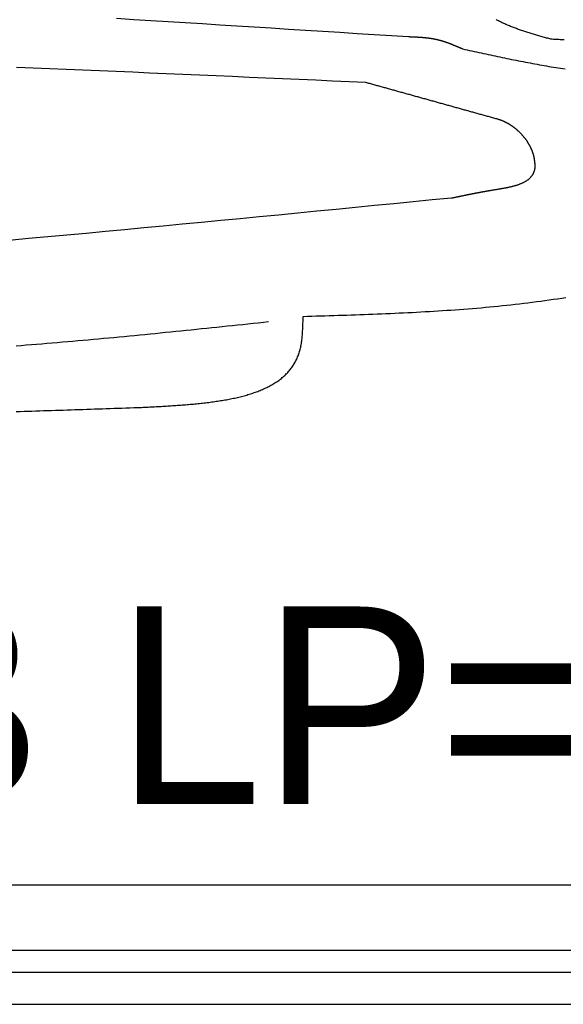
# Model space of a CAD drawing. Extents: x 715 to 7297, y 267 to 5710.
# Tile 54 of 91: x 4913 to 5368, y 337 to 1160. Entities that reach past the tile are written whole.
import ezdxf

# ---------------------------------------------------------------- set-up
doc = ezdxf.new("R2010")
doc.units = 0
doc.layers.get('0').update_dxf_attribs({"linetype": 'CONTINUOUS'})
doc.layers.add('CAR', color=10, linetype='CONTINUOUS')
doc.styles.add('AKTUELL-DIN', font='txt')

# ---------------------------------------------------------------- blocks, each defined once
blk = doc.blocks.new('*U17')
at = {"style": 'AKTUELL-DIN'}
blk.add_text('2072i DB LP=460', height=165, dxfattribs=at).set_placement((4024.43, 504.82))

msp = doc.modelspace()

# ---------------------------------------------------------------- linework, layer by layer
for p, q in [((1171.717, 437.271), (6020.522, 437.271)), ((6015.736, 382.271), (4551.187, 382.271)), ((6251.55, 363.771), (4717.775, 363.771)), ((4772.775, 337.271), (6272.775, 337.271))]:
    msp.add_line(p, q)
at = {"layer": 'CAR'}
for points in [[(5238.7, 1145.93, 0), (5224.34, 1146.84, 0), (5209.97, 1147.75, 0), (5195.61, 1148.65, 0), (5181.24, 1149.56, 0), (5166.88, 1150.47, 0), (5152.51, 1151.38, 0), (5138.15, 1152.28, 0), (5123.79, 1153.19, 0), (5109.42, 1154.09, 0), (5095.06, 1154.99, 0), (5080.69, 1155.89, 0), (5066.33, 1156.79, 0), (5051.96, 1157.68, 0), (5037.6, 1158.57, 0), (5023.23, 1159.46, 0), (5008.87, 1160.35, 0), (4994.5, 1161.23, 0)], [(5357.72, 1143.99, 0), (5356.79, 1144.26, 0), (5355.86, 1144.52, 0), (5354.94, 1144.78, 0), (5354.01, 1145.04, 0), (5353.08, 1145.31, 0), (5352.15, 1145.57, 0), (5351.23, 1145.84, 0), (5350.3, 1146.1, 0), (5349.38, 1146.37, 0), (5348.46, 1146.63, 0), (5347.54, 1146.9, 0), (5346.62, 1147.17, 0), (5345.71, 1147.44, 0), (5344.79, 1147.71, 0), (5343.88, 1147.98, 0), (5342.97, 1148.26, 0), (5342.06, 1148.53, 0), (5341.16, 1148.81, 0), (5340.26, 1149.08, 0), (5339.36, 1149.36, 0), (5338.47, 1149.64, 0), (5337.57, 1149.93, 0), (5336.69, 1150.21, 0), (5335.8, 1150.5, 0), (5334.92, 1150.79, 0), (5334.04, 1151.08, 0), (5333.17, 1151.37, 0), (5332.3, 1151.66, 0), (5331.44, 1151.96, 0), (5330.58, 1152.26, 0), (5329.73, 1152.56, 0), (5328.88, 1152.87, 0), (5328.03, 1153.18, 0), (5327.2, 1153.49, 0), (5326.36, 1153.8, 0), (5325.53, 1154.12, 0), (5324.71, 1154.44, 0), (5323.9, 1154.76, 0), (5323.09, 1155.09, 0), (5322.28, 1155.42, 0), (5321.49, 1155.75, 0), (5320.7, 1156.09, 0), (5319.91, 1156.43, 0), (5319.14, 1156.77, 0), (5318.37, 1157.12, 0), (5317.6, 1157.47, 0), (5316.85, 1157.83, 0), (5316.1, 1158.19, 0), (5315.36, 1158.55, 0), (5314.63, 1158.92, 0), (5313.91, 1159.29, 0), (5313.19, 1159.66, 0), (5312.48, 1160.05, 0), (5311.79, 1160.43, 0)], [(5283.61, 1135.91, 0), (5283.34, 1136.03, 0), (5283.07, 1136.15, 0), (5282.8, 1136.26, 0), (5282.53, 1136.38, 0), (5282.26, 1136.5, 0), (5281.99, 1136.61, 0), (5281.72, 1136.73, 0), (5281.45, 1136.85, 0), (5281.18, 1136.96, 0), (5280.91, 1137.08, 0), (5280.64, 1137.2, 0), (5280.37, 1137.31, 0), (5280.1, 1137.43, 0), (5279.83, 1137.54, 0), (5279.56, 1137.66, 0), (5279.29, 1137.77, 0), (5279.02, 1137.89, 0), (5278.75, 1138, 0), (5278.48, 1138.12, 0), (5278.21, 1138.23, 0), (5277.94, 1138.35, 0), (5277.67, 1138.46, 0), (5277.4, 1138.57, 0), (5277.12, 1138.68, 0), (5276.85, 1138.8, 0), (5276.58, 1138.91, 0), (5276.31, 1139.02, 0), (5276.04, 1139.13, 0), (5275.77, 1139.24, 0), (5275.5, 1139.35, 0), (5275.22, 1139.46, 0), (5274.95, 1139.56, 0), (5274.68, 1139.67, 0), (5274.41, 1139.78, 0), (5274.14, 1139.89, 0), (5273.86, 1139.99, 0), (5273.59, 1140.1, 0), (5273.32, 1140.2, 0), (5273.04, 1140.31, 0), (5272.77, 1140.41, 0), (5272.5, 1140.51, 0), (5272.22, 1140.61, 0), (5271.95, 1140.71, 0), (5271.68, 1140.81, 0), (5271.4, 1140.91, 0), (5271.13, 1141.01, 0), (5270.85, 1141.11, 0), (5270.58, 1141.21, 0), (5270.3, 1141.3, 0), (5270.03, 1141.4, 0), (5269.75, 1141.49, 0), (5269.48, 1141.59, 0), (5269.2, 1141.68, 0), (5268.93, 1141.77, 0), (5268.65, 1141.86, 0), (5268.38, 1141.95, 0), (5268.1, 1142.04, 0), (5267.82, 1142.13, 0), (5267.55, 1142.21, 0), (5267.27, 1142.3, 0), (5266.99, 1142.38, 0), (5266.71, 1142.47, 0), (5266.43, 1142.55, 0), (5266.16, 1142.63, 0), (5265.88, 1142.71, 0), (5265.6, 1142.79, 0), (5265.32, 1142.87, 0), (5265.04, 1142.94, 0), (5264.76, 1143.02, 0), (5264.48, 1143.09, 0), (5264.2, 1143.16, 0), (5263.92, 1143.24, 0), (5263.64, 1143.31, 0), (5263.36, 1143.37, 0), (5263.08, 1143.44, 0), (5262.79, 1143.51, 0), (5262.51, 1143.57, 0), (5262.23, 1143.64, 0), (5261.95, 1143.7, 0), (5261.67, 1143.76, 0), (5261.38, 1143.82, 0), (5261.1, 1143.88, 0), (5260.81, 1143.93, 0), (5260.53, 1143.99, 0), (5260.25, 1144.05, 0), (5259.96, 1144.1, 0), (5259.68, 1144.15, 0), (5259.39, 1144.2, 0), (5259.11, 1144.25, 0), (5258.82, 1144.3, 0), (5258.53, 1144.35, 0), (5258.25, 1144.4, 0), (5257.96, 1144.44, 0), (5257.68, 1144.49, 0), (5257.39, 1144.53, 0), (5257.1, 1144.58, 0), (5256.81, 1144.62, 0), (5256.53, 1144.66, 0), (5256.24, 1144.7, 0), (5255.95, 1144.74, 0), (5255.66, 1144.78, 0), (5255.37, 1144.81, 0), (5255.09, 1144.85, 0), (5254.8, 1144.88, 0), (5254.51, 1144.92, 0), (5254.22, 1144.95, 0), (5253.93, 1144.98, 0), (5253.64, 1145.02, 0), (5253.35, 1145.05, 0), (5253.06, 1145.08, 0), (5252.77, 1145.11, 0), (5252.48, 1145.14, 0), (5252.19, 1145.16, 0), (5251.9, 1145.19, 0), (5251.61, 1145.22, 0), (5251.32, 1145.24, 0), (5251.02, 1145.27, 0), (5250.73, 1145.29, 0), (5250.44, 1145.32, 0), (5250.15, 1145.34, 0), (5249.86, 1145.36, 0), (5249.57, 1145.39, 0), (5249.27, 1145.41, 0), (5248.98, 1145.43, 0), (5248.69, 1145.45, 0), (5248.4, 1145.47, 0), (5248.1, 1145.49, 0), (5247.81, 1145.51, 0), (5247.52, 1145.53, 0), (5247.23, 1145.54, 0), (5246.93, 1145.56, 0), (5246.64, 1145.58, 0), (5246.35, 1145.59, 0), (5246.05, 1145.61, 0), (5245.76, 1145.63, 0), (5245.47, 1145.64, 0), (5245.17, 1145.66, 0), (5244.88, 1145.67, 0), (5244.59, 1145.69, 0), (5244.29, 1145.7, 0), (5244, 1145.71, 0), (5243.7, 1145.73, 0), (5243.41, 1145.74, 0), (5243.12, 1145.75, 0), (5242.82, 1145.77, 0), (5242.53, 1145.78, 0), (5242.23, 1145.79, 0), (5241.94, 1145.8, 0), (5241.65, 1145.81, 0), (5241.35, 1145.83, 0), (5241.06, 1145.84, 0), (5240.76, 1145.85, 0), (5240.47, 1145.86, 0), (5240.17, 1145.87, 0), (5239.88, 1145.88, 0), (5239.58, 1145.89, 0), (5239.29, 1145.91, 0), (5239, 1145.92, 0), (5238.7, 1145.93, 0)], [(5283.61, 1135.91, 0), (5285.56, 1135.49, 0), (5287.52, 1135.06, 0), (5289.47, 1134.64, 0), (5291.42, 1134.22, 0), (5293.37, 1133.79, 0), (5295.32, 1133.37, 0), (5297.27, 1132.95, 0), (5299.23, 1132.53, 0), (5301.18, 1132.11, 0), (5303.13, 1131.69, 0), (5305.08, 1131.28, 0), (5307.04, 1130.86, 0), (5308.99, 1130.45, 0), (5310.94, 1130.04, 0), (5312.89, 1129.63, 0), (5314.85, 1129.22, 0), (5316.8, 1128.81, 0), (5318.75, 1128.41, 0), (5320.71, 1128.01, 0), (5322.66, 1127.61, 0), (5324.62, 1127.21, 0), (5326.57, 1126.82, 0), (5328.53, 1126.43, 0), (5330.48, 1126.04, 0), (5332.44, 1125.66, 0), (5334.4, 1125.28, 0), (5336.35, 1124.9, 0), (5338.31, 1124.53, 0), (5340.27, 1124.16, 0), (5342.22, 1123.79, 0), (5344.18, 1123.43, 0), (5346.14, 1123.07, 0), (5348.1, 1122.72, 0), (5350.06, 1122.37, 0), (5352.02, 1122.02, 0), (5353.98, 1121.68, 0), (5355.94, 1121.35, 0), (5357.9, 1121.02, 0), (5359.86, 1120.69, 0), (5361.83, 1120.37, 0), (5363.79, 1120.06, 0), (5365.75, 1119.75, 0), (5367.72, 1119.44, 0), (5369.68, 1119.14, 0)], [(5368.68, 1143.49, 0), (5367.58, 1143.54, 0), (5366.49, 1143.59, 0), (5365.39, 1143.64, 0), (5364.29, 1143.69, 0), (5363.2, 1143.74, 0), (5362.1, 1143.79, 0), (5361.01, 1143.84, 0), (5359.91, 1143.89, 0), (5358.82, 1143.94, 0), (5357.72, 1143.99, 0)], [(5202.79, 1107.86, 0), (5188.88, 1108.48, 0), (5174.97, 1109.09, 0), (5161.07, 1109.7, 0), (5147.16, 1110.32, 0), (5133.25, 1110.93, 0), (5119.35, 1111.54, 0), (5105.44, 1112.15, 0), (5091.53, 1112.76, 0), (5077.63, 1113.37, 0), (5063.72, 1113.98, 0), (5049.81, 1114.59, 0), (5035.91, 1115.19, 0), (5022, 1115.79, 0), (5008.09, 1116.39, 0), (4994.19, 1116.99, 0), (4980.28, 1117.59, 0), (4966.37, 1118.18, 0), (4952.47, 1118.77, 0), (4938.56, 1119.36, 0), (4924.65, 1119.94, 0), (4910.75, 1120.52, 0)], [(5313.28, 1077.12, 0), (5312.41, 1077.36, 0), (5311.54, 1077.6, 0), (5310.67, 1077.84, 0), (5309.8, 1078.08, 0), (5308.93, 1078.33, 0), (5308.06, 1078.57, 0), (5307.19, 1078.81, 0), (5306.32, 1079.05, 0), (5305.45, 1079.29, 0), (5304.58, 1079.54, 0), (5303.71, 1079.78, 0), (5302.84, 1080.02, 0), (5301.97, 1080.26, 0), (5301.1, 1080.5, 0), (5300.23, 1080.75, 0), (5299.36, 1080.99, 0), (5298.49, 1081.23, 0), (5297.62, 1081.47, 0), (5296.75, 1081.71, 0), (5295.88, 1081.96, 0), (5295.01, 1082.2, 0), (5294.14, 1082.44, 0), (5293.27, 1082.68, 0), (5292.4, 1082.93, 0), (5291.53, 1083.17, 0), (5290.66, 1083.41, 0), (5289.79, 1083.65, 0), (5288.92, 1083.89, 0), (5288.05, 1084.14, 0), (5287.18, 1084.38, 0), (5286.31, 1084.62, 0), (5285.44, 1084.86, 0), (5284.57, 1085.1, 0), (5283.7, 1085.35, 0), (5282.83, 1085.59, 0), (5281.96, 1085.83, 0), (5281.09, 1086.07, 0), (5280.22, 1086.31, 0), (5279.35, 1086.56, 0), (5278.48, 1086.8, 0), (5277.61, 1087.04, 0), (5276.74, 1087.28, 0), (5275.87, 1087.52, 0), (5275, 1087.77, 0), (5274.13, 1088.01, 0), (5273.26, 1088.25, 0), (5272.39, 1088.49, 0), (5271.52, 1088.74, 0), (5270.65, 1088.98, 0), (5269.78, 1089.22, 0), (5268.91, 1089.46, 0), (5268.04, 1089.7, 0), (5267.17, 1089.95, 0), (5266.3, 1090.19, 0), (5265.43, 1090.43, 0), (5264.56, 1090.67, 0), (5263.69, 1090.91, 0), (5262.82, 1091.16, 0), (5261.95, 1091.4, 0), (5261.08, 1091.64, 0), (5260.21, 1091.88, 0), (5259.34, 1092.12, 0), (5258.47, 1092.37, 0), (5257.6, 1092.61, 0), (5256.73, 1092.85, 0), (5255.86, 1093.09, 0), (5254.99, 1093.34, 0), (5254.12, 1093.58, 0), (5253.25, 1093.82, 0), (5252.38, 1094.06, 0), (5251.51, 1094.3, 0), (5250.64, 1094.55, 0), (5249.77, 1094.79, 0), (5248.9, 1095.03, 0), (5248.03, 1095.27, 0), (5247.16, 1095.51, 0), (5246.29, 1095.76, 0), (5245.42, 1096, 0), (5244.55, 1096.24, 0), (5243.68, 1096.48, 0), (5242.81, 1096.72, 0), (5241.94, 1096.97, 0), (5241.07, 1097.21, 0), (5240.2, 1097.45, 0), (5239.33, 1097.69, 0), (5238.46, 1097.93, 0), (5237.59, 1098.18, 0), (5236.72, 1098.42, 0), (5235.85, 1098.66, 0), (5234.98, 1098.9, 0), (5234.11, 1099.15, 0), (5233.24, 1099.39, 0), (5232.37, 1099.63, 0), (5231.5, 1099.87, 0), (5230.63, 1100.11, 0), (5229.76, 1100.36, 0), (5228.89, 1100.6, 0), (5228.02, 1100.84, 0), (5227.15, 1101.08, 0), (5226.28, 1101.32, 0), (5225.41, 1101.57, 0), (5224.54, 1101.81, 0), (5223.67, 1102.05, 0), (5222.8, 1102.29, 0), (5221.93, 1102.53, 0), (5221.06, 1102.78, 0), (5220.19, 1103.02, 0), (5219.32, 1103.26, 0), (5218.45, 1103.5, 0), (5217.58, 1103.74, 0), (5216.71, 1103.99, 0), (5215.84, 1104.23, 0), (5214.97, 1104.47, 0), (5214.1, 1104.71, 0), (5213.23, 1104.96, 0), (5212.36, 1105.2, 0), (5211.49, 1105.44, 0), (5210.62, 1105.68, 0), (5209.75, 1105.92, 0), (5208.88, 1106.17, 0), (5208.01, 1106.41, 0), (5207.14, 1106.65, 0), (5206.27, 1106.89, 0), (5205.4, 1107.13, 0), (5204.53, 1107.38, 0), (5203.66, 1107.62, 0), (5202.79, 1107.86, 0)], [(5344.59, 1037.93, 0), (5344.56, 1038.25, 0), (5344.53, 1038.58, 0), (5344.5, 1038.9, 0), (5344.46, 1039.22, 0), (5344.43, 1039.54, 0), (5344.4, 1039.86, 0), (5344.37, 1040.18, 0), (5344.33, 1040.5, 0), (5344.3, 1040.82, 0), (5344.26, 1041.15, 0), (5344.23, 1041.47, 0), (5344.19, 1041.79, 0), (5344.14, 1042.11, 0), (5344.1, 1042.43, 0), (5344.06, 1042.75, 0), (5344.01, 1043.07, 0), (5343.96, 1043.39, 0), (5343.91, 1043.71, 0), (5343.85, 1044.03, 0), (5343.8, 1044.35, 0), (5343.74, 1044.66, 0), (5343.67, 1044.98, 0), (5343.61, 1045.3, 0), (5343.54, 1045.62, 0), (5343.47, 1045.94, 0), (5343.39, 1046.25, 0), (5343.31, 1046.57, 0), (5343.23, 1046.89, 0), (5343.14, 1047.2, 0), (5343.05, 1047.52, 0), (5342.96, 1047.83, 0), (5342.87, 1048.15, 0), (5342.77, 1048.46, 0), (5342.67, 1048.77, 0), (5342.56, 1049.09, 0), (5342.46, 1049.4, 0), (5342.35, 1049.71, 0), (5342.23, 1050.02, 0), (5342.12, 1050.33, 0), (5342, 1050.64, 0), (5341.88, 1050.95, 0), (5341.75, 1051.26, 0), (5341.63, 1051.57, 0), (5341.5, 1051.87, 0), (5341.36, 1052.18, 0), (5341.23, 1052.48, 0), (5341.09, 1052.79, 0), (5340.95, 1053.09, 0), (5340.8, 1053.4, 0), (5340.66, 1053.7, 0), (5340.51, 1054, 0), (5340.35, 1054.3, 0), (5340.2, 1054.6, 0), (5340.04, 1054.9, 0), (5339.88, 1055.19, 0), (5339.72, 1055.49, 0), (5339.55, 1055.79, 0), (5339.39, 1056.08, 0), (5339.22, 1056.38, 0), (5339.04, 1056.67, 0), (5338.87, 1056.96, 0), (5338.69, 1057.25, 0), (5338.51, 1057.54, 0), (5338.33, 1057.83, 0), (5338.14, 1058.11, 0), (5337.96, 1058.4, 0), (5337.77, 1058.69, 0), (5337.57, 1058.97, 0), (5337.38, 1059.25, 0), (5337.18, 1059.53, 0), (5336.98, 1059.81, 0), (5336.78, 1060.09, 0), (5336.58, 1060.37, 0), (5336.38, 1060.64, 0), (5336.17, 1060.92, 0), (5335.96, 1061.19, 0), (5335.75, 1061.46, 0), (5335.53, 1061.73, 0), (5335.32, 1062, 0), (5335.1, 1062.27, 0), (5334.88, 1062.53, 0), (5334.66, 1062.8, 0), (5334.43, 1063.06, 0), (5334.21, 1063.32, 0), (5333.98, 1063.58, 0), (5333.75, 1063.84, 0), (5333.52, 1064.1, 0), (5333.29, 1064.35, 0), (5333.05, 1064.61, 0), (5332.81, 1064.86, 0), (5332.57, 1065.11, 0), (5332.33, 1065.36, 0), (5332.09, 1065.6, 0), (5331.85, 1065.85, 0), (5331.6, 1066.09, 0), (5331.35, 1066.33, 0), (5331.1, 1066.57, 0), (5330.85, 1066.81, 0), (5330.6, 1067.05, 0), (5330.35, 1067.28, 0), (5330.09, 1067.51, 0), (5329.83, 1067.75, 0), (5329.57, 1067.97, 0), (5329.31, 1068.2, 0), (5329.05, 1068.43, 0), (5328.79, 1068.65, 0), (5328.52, 1068.87, 0), (5328.26, 1069.09, 0), (5327.99, 1069.3, 0), (5327.72, 1069.52, 0), (5327.45, 1069.73, 0), (5327.18, 1069.94, 0), (5326.9, 1070.15, 0), (5326.63, 1070.36, 0), (5326.35, 1070.56, 0), (5326.08, 1070.76, 0), (5325.8, 1070.96, 0), (5325.52, 1071.16, 0), (5325.24, 1071.36, 0), (5324.95, 1071.55, 0), (5324.67, 1071.74, 0), (5324.39, 1071.93, 0), (5324.1, 1072.11, 0), (5323.82, 1072.3, 0), (5323.53, 1072.48, 0), (5323.24, 1072.66, 0), (5322.95, 1072.84, 0), (5322.66, 1073.01, 0), (5322.37, 1073.18, 0), (5322.08, 1073.35, 0), (5321.78, 1073.52, 0), (5321.49, 1073.68, 0), (5321.19, 1073.85, 0), (5320.9, 1074.01, 0), (5320.6, 1074.16, 0), (5320.3, 1074.32, 0), (5320, 1074.47, 0), (5319.7, 1074.62, 0), (5319.4, 1074.77, 0), (5319.1, 1074.91, 0), (5318.8, 1075.05, 0), (5318.5, 1075.19, 0), (5318.2, 1075.32, 0), (5317.89, 1075.46, 0), (5317.59, 1075.59, 0), (5317.28, 1075.72, 0), (5316.98, 1075.84, 0), (5316.67, 1075.96, 0), (5316.37, 1076.08, 0), (5316.06, 1076.2, 0), (5315.75, 1076.31, 0), (5315.44, 1076.42, 0), (5315.13, 1076.53, 0), (5314.83, 1076.64, 0), (5314.52, 1076.74, 0), (5314.21, 1076.84, 0), (5313.9, 1076.93, 0), (5313.59, 1077.03, 0), (5313.28, 1077.12, 0)], [(5274.55, 1011.28, 0), (5274.92, 1011.36, 0), (5275.28, 1011.44, 0), (5275.65, 1011.52, 0), (5276.02, 1011.59, 0), (5276.39, 1011.67, 0), (5276.76, 1011.75, 0), (5277.12, 1011.83, 0), (5277.49, 1011.91, 0), (5277.86, 1011.98, 0), (5278.23, 1012.06, 0), (5278.6, 1012.14, 0), (5278.97, 1012.22, 0), (5279.34, 1012.3, 0), (5279.71, 1012.37, 0), (5280.08, 1012.45, 0), (5280.45, 1012.53, 0), (5280.82, 1012.61, 0), (5281.19, 1012.69, 0), (5281.56, 1012.76, 0), (5281.93, 1012.84, 0), (5282.31, 1012.92, 0), (5282.68, 1013, 0), (5283.05, 1013.08, 0), (5283.43, 1013.15, 0), (5283.8, 1013.23, 0), (5284.18, 1013.31, 0), (5284.55, 1013.39, 0), (5284.93, 1013.46, 0), (5285.3, 1013.54, 0), (5285.68, 1013.62, 0), (5286.06, 1013.7, 0), (5286.44, 1013.78, 0), (5286.82, 1013.85, 0), (5287.2, 1013.93, 0), (5287.58, 1014.01, 0), (5287.96, 1014.09, 0), (5288.34, 1014.16, 0), (5288.73, 1014.24, 0), (5289.11, 1014.32, 0), (5289.5, 1014.4, 0), (5289.88, 1014.47, 0), (5290.27, 1014.55, 0), (5290.66, 1014.63, 0), (5291.04, 1014.71, 0), (5291.43, 1014.78, 0), (5291.83, 1014.86, 0), (5292.22, 1014.94, 0), (5292.61, 1015.02, 0), (5293, 1015.09, 0), (5293.4, 1015.17, 0), (5293.79, 1015.25, 0), (5294.19, 1015.32, 0), (5294.59, 1015.4, 0), (5294.99, 1015.48, 0), (5295.39, 1015.56, 0), (5295.79, 1015.63, 0), (5296.19, 1015.71, 0), (5296.6, 1015.79, 0), (5297, 1015.86, 0), (5297.41, 1015.94, 0), (5297.82, 1016.02, 0), (5298.23, 1016.09, 0), (5298.64, 1016.17, 0), (5299.05, 1016.25, 0), (5299.46, 1016.32, 0), (5299.88, 1016.4, 0), (5300.3, 1016.48, 0), (5300.71, 1016.55, 0), (5301.13, 1016.63, 0), (5301.55, 1016.71, 0), (5301.98, 1016.78, 0), (5302.4, 1016.86, 0), (5302.83, 1016.94, 0), (5303.25, 1017.01, 0), (5303.68, 1017.09, 0), (5304.11, 1017.17, 0), (5304.54, 1017.24, 0), (5304.98, 1017.32, 0), (5305.41, 1017.39, 0), (5305.85, 1017.47, 0), (5306.29, 1017.55, 0), (5306.73, 1017.62, 0), (5307.17, 1017.7, 0), (5307.62, 1017.77, 0), (5308.06, 1017.85, 0), (5308.51, 1017.92, 0), (5308.96, 1018, 0), (5309.41, 1018.08, 0), (5309.87, 1018.15, 0), (5310.32, 1018.23, 0), (5310.78, 1018.3, 0), (5311.24, 1018.38, 0), (5311.7, 1018.45, 0), (5312.17, 1018.53, 0), (5312.63, 1018.6, 0), (5313.09, 1018.68, 0), (5313.56, 1018.76, 0), (5314.03, 1018.84, 0), (5314.49, 1018.91, 0), (5314.96, 1018.99, 0), (5315.43, 1019.07, 0), (5315.9, 1019.15, 0), (5316.37, 1019.23, 0), (5316.84, 1019.32, 0), (5317.31, 1019.4, 0), (5317.78, 1019.48, 0), (5318.25, 1019.57, 0), (5318.72, 1019.66, 0), (5319.19, 1019.74, 0), (5319.66, 1019.83, 0), (5320.13, 1019.92, 0), (5320.59, 1020.01, 0), (5321.06, 1020.11, 0), (5321.53, 1020.2, 0), (5321.99, 1020.3, 0), (5322.45, 1020.4, 0), (5322.91, 1020.5, 0), (5323.37, 1020.6, 0), (5323.83, 1020.71, 0), (5324.29, 1020.81, 0), (5324.74, 1020.92, 0), (5325.2, 1021.03, 0), (5325.65, 1021.15, 0), (5326.09, 1021.26, 0), (5326.54, 1021.38, 0), (5326.98, 1021.5, 0), (5327.42, 1021.62, 0), (5327.86, 1021.75, 0), (5328.3, 1021.88, 0), (5328.73, 1022.01, 0), (5329.16, 1022.14, 0), (5329.58, 1022.28, 0), (5330.01, 1022.42, 0), (5330.42, 1022.56, 0), (5330.84, 1022.71, 0), (5331.25, 1022.86, 0), (5331.66, 1023.01, 0), (5332.06, 1023.16, 0), (5332.46, 1023.32, 0), (5332.86, 1023.49, 0), (5333.25, 1023.65, 0), (5333.63, 1023.82, 0), (5334.01, 1023.99, 0), (5334.39, 1024.17, 0), (5334.76, 1024.35, 0), (5335.13, 1024.54, 0), (5335.49, 1024.73, 0), (5335.85, 1024.92, 0), (5336.2, 1025.11, 0), (5336.55, 1025.32, 0), (5336.89, 1025.52, 0), (5337.22, 1025.73, 0), (5337.55, 1025.94, 0), (5337.87, 1026.16, 0), (5338.19, 1026.38, 0), (5338.5, 1026.61, 0), (5338.8, 1026.84, 0), (5339.1, 1027.08, 0), (5339.39, 1027.32, 0), (5339.67, 1027.57, 0), (5339.95, 1027.82, 0), (5340.22, 1028.08, 0), (5340.49, 1028.34, 0), (5340.74, 1028.6, 0), (5340.99, 1028.88, 0), (5341.23, 1029.15, 0), (5341.47, 1029.44, 0), (5341.69, 1029.72, 0), (5341.91, 1030.02, 0), (5342.12, 1030.32, 0), (5342.32, 1030.62, 0), (5342.52, 1030.93, 0), (5342.7, 1031.25, 0), (5342.88, 1031.57, 0), (5343.05, 1031.9, 0), (5343.21, 1032.23, 0), (5343.36, 1032.57, 0), (5343.5, 1032.92, 0), (5343.63, 1033.27, 0), (5343.76, 1033.63, 0), (5343.87, 1033.99, 0), (5343.98, 1034.36, 0), (5344.07, 1034.74, 0), (5344.16, 1035.13, 0), (5344.23, 1035.52, 0), (5344.3, 1035.91, 0), (5344.37, 1036.31, 0), (5344.43, 1036.71, 0), (5344.48, 1037.12, 0), (5344.53, 1037.52, 0), (5344.59, 1037.93, 0)], [(5274.55, 1011.28, 0), (5258.47, 1009.7, 0), (5242.39, 1008.11, 0), (5226.32, 1006.53, 0), (5210.24, 1004.95, 0), (5194.16, 1003.37, 0), (5178.08, 1001.79, 0), (5162, 1000.22, 0), (5145.93, 998.646, 0), (5129.85, 997.08, 0), (5113.77, 995.518, 0), (5097.69, 993.962, 0), (5081.61, 992.411, 0), (5065.53, 990.866, 0), (5049.45, 989.327, 0), (5033.37, 987.796, 0), (5017.29, 986.272, 0), (5001.21, 984.757, 0), (4985.13, 983.25, 0), (4969.04, 981.752, 0), (4952.96, 980.264, 0), (4936.88, 978.786, 0), (4920.79, 977.319, 0), (4904.71, 975.863, 0)], [(5150.47, 912.372, 0), (5154.12, 912.48, 0), (5157.77, 912.588, 0), (5161.42, 912.697, 0), (5165.07, 912.806, 0), (5168.72, 912.916, 0), (5172.37, 913.028, 0), (5176.02, 913.141, 0), (5179.67, 913.255, 0), (5183.32, 913.372, 0), (5186.97, 913.491, 0), (5190.61, 913.612, 0), (5194.26, 913.736, 0), (5197.91, 913.863, 0), (5201.55, 913.993, 0), (5205.19, 914.127, 0), (5208.83, 914.264, 0), (5212.47, 914.406, 0), (5216.11, 914.551, 0), (5219.75, 914.701, 0), (5223.39, 914.855, 0), (5227.02, 915.015, 0), (5230.66, 915.179, 0), (5234.29, 915.349, 0), (5237.92, 915.525, 0), (5241.54, 915.707, 0), (5245.17, 915.894, 0), (5248.79, 916.088, 0), (5252.41, 916.289, 0), (5256.03, 916.497, 0), (5259.65, 916.711, 0), (5263.26, 916.934, 0), (5266.88, 917.163, 0), (5270.49, 917.401, 0), (5274.09, 917.647, 0), (5277.7, 917.901, 0), (5281.3, 918.163, 0), (5284.9, 918.435, 0), (5288.49, 918.716, 0), (5292.08, 919.006, 0), (5295.67, 919.305, 0), (5299.26, 919.615, 0), (5302.84, 919.934, 0), (5306.42, 920.264, 0), (5310, 920.604, 0), (5313.57, 920.955, 0), (5317.14, 921.318, 0), (5320.7, 921.691, 0), (5324.27, 922.076, 0), (5327.82, 922.473, 0), (5331.38, 922.882, 0), (5334.93, 923.304, 0), (5338.47, 923.737, 0), (5342.01, 924.184, 0), (5345.55, 924.644, 0), (5349.09, 925.117, 0), (5352.61, 925.603, 0), (5356.14, 926.103, 0), (5359.66, 926.617, 0), (5363.17, 927.146, 0), (5366.68, 927.689, 0), (5370.19, 928.247, 0)], [(5121.51, 907.655, 0), (5117.2, 907.202, 0), (5112.9, 906.749, 0), (5108.59, 906.296, 0), (5104.28, 905.844, 0), (5099.97, 905.392, 0), (5095.67, 904.941, 0), (5091.36, 904.49, 0), (5087.05, 904.04, 0), (5082.75, 903.591, 0), (5078.44, 903.143, 0), (5074.13, 902.695, 0), (5069.83, 902.249, 0), (5065.52, 901.805, 0), (5061.21, 901.361, 0), (5056.91, 900.919, 0), (5052.6, 900.479, 0), (5048.29, 900.041, 0), (5043.98, 899.604, 0), (5039.68, 899.169, 0), (5035.37, 898.736, 0), (5031.06, 898.305, 0), (5026.75, 897.876, 0), (5022.45, 897.45, 0), (5018.14, 897.026, 0), (5013.83, 896.605, 0), (5009.52, 896.186, 0), (5005.21, 895.77, 0), (5000.91, 895.357, 0), (4996.6, 894.946, 0), (4992.29, 894.539, 0), (4987.98, 894.135, 0), (4983.67, 893.734, 0), (4979.36, 893.337, 0), (4975.06, 892.943, 0), (4970.75, 892.552, 0), (4966.44, 892.166, 0), (4962.13, 891.783, 0), (4957.82, 891.404, 0), (4953.51, 891.029, 0), (4949.2, 890.658, 0), (4944.89, 890.291, 0), (4940.58, 889.928, 0), (4936.27, 889.57, 0), (4931.96, 889.217, 0), (4927.65, 888.868, 0), (4923.34, 888.524, 0), (4919.03, 888.184, 0), (4914.72, 887.85, 0), (4910.41, 887.521, 0)], [(5015.35, 836.263, 0), (5016.72, 836.334, 0), (5018.1, 836.405, 0), (5019.47, 836.477, 0), (5020.85, 836.548, 0), (5022.22, 836.62, 0), (5023.6, 836.693, 0), (5024.97, 836.766, 0), (5026.34, 836.84, 0), (5027.72, 836.915, 0), (5029.09, 836.99, 0), (5030.46, 837.067, 0), (5031.82, 837.144, 0), (5033.19, 837.223, 0), (5034.56, 837.303, 0), (5035.92, 837.385, 0), (5037.28, 837.468, 0), (5038.64, 837.552, 0), (5039.99, 837.639, 0), (5041.35, 837.727, 0), (5042.7, 837.817, 0), (5044.05, 837.909, 0), (5045.4, 838.003, 0), (5046.74, 838.099, 0), (5048.08, 838.198, 0), (5049.42, 838.298, 0), (5050.75, 838.402, 0), (5052.08, 838.508, 0), (5053.41, 838.617, 0), (5054.74, 838.728, 0), (5056.06, 838.842, 0), (5057.37, 838.96, 0), (5058.69, 839.08, 0), (5059.99, 839.204, 0), (5061.3, 839.331, 0), (5062.6, 839.461, 0), (5063.89, 839.595, 0), (5065.18, 839.732, 0), (5066.47, 839.873, 0), (5067.75, 840.018, 0), (5069.03, 840.167, 0), (5070.3, 840.319, 0), (5071.56, 840.476, 0), (5072.82, 840.637, 0), (5074.08, 840.802, 0), (5075.33, 840.972, 0), (5076.57, 841.146, 0), (5077.81, 841.325, 0), (5079.04, 841.508, 0), (5080.26, 841.696, 0), (5081.48, 841.889, 0), (5082.7, 842.087, 0), (5083.9, 842.29, 0), (5085.1, 842.498, 0), (5086.29, 842.712, 0), (5087.48, 842.931, 0), (5088.66, 843.155, 0), (5089.83, 843.385, 0), (5090.99, 843.621, 0), (5092.15, 843.862, 0), (5093.3, 844.109, 0), (5094.44, 844.363, 0), (5095.57, 844.622, 0), (5096.7, 844.887, 0), (5097.81, 845.159, 0), (5098.92, 845.437, 0), (5100.02, 845.722, 0), (5101.12, 846.013, 0), (5102.2, 846.311, 0), (5103.27, 846.615, 0), (5104.34, 846.927, 0), (5105.4, 847.245, 0), (5106.44, 847.571, 0), (5107.48, 847.903, 0), (5108.51, 848.243, 0), (5109.53, 848.591, 0), (5110.54, 848.945, 0), (5111.54, 849.308, 0), (5112.53, 849.678, 0), (5113.51, 850.055, 0), (5114.48, 850.441, 0), (5115.44, 850.835, 0), (5116.39, 851.236, 0), (5117.33, 851.646, 0), (5118.26, 852.064, 0), (5119.17, 852.491, 0), (5120.08, 852.926, 0), (5120.98, 853.369, 0), (5121.86, 853.821, 0), (5122.73, 854.282, 0), (5123.59, 854.752, 0), (5124.44, 855.23, 0), (5125.28, 855.718, 0), (5126.11, 856.215, 0), (5126.92, 856.721, 0), (5127.72, 857.237, 0), (5128.51, 857.762, 0), (5129.29, 858.296, 0), (5130.06, 858.84, 0), (5130.81, 859.394, 0), (5131.55, 859.958, 0), (5132.28, 860.532, 0), (5132.99, 861.116, 0), (5133.69, 861.71, 0), (5134.38, 862.314, 0), (5135.05, 862.929, 0), (5135.71, 863.554, 0), (5136.36, 864.189, 0), (5137, 864.835, 0), (5137.61, 865.492, 0), (5138.22, 866.16, 0), (5138.81, 866.839, 0), (5139.39, 867.529, 0), (5139.95, 868.23, 0), (5140.5, 868.942, 0), (5141.03, 869.666, 0), (5141.55, 870.401, 0), (5142.06, 871.147, 0), (5142.54, 871.905, 0), (5143.02, 872.675, 0), (5143.48, 873.457, 0), (5143.92, 874.251, 0), (5144.35, 875.057, 0), (5144.76, 875.875, 0), (5145.15, 876.705, 0), (5145.53, 877.547, 0), (5145.9, 878.402, 0), (5146.24, 879.27, 0), (5146.58, 880.15, 0), (5146.89, 881.043, 0), (5147.19, 881.949, 0), (5147.47, 882.867, 0), (5147.74, 883.799, 0), (5147.98, 884.744, 0), (5148.21, 885.702, 0), (5148.43, 886.672, 0), (5148.63, 887.653, 0), (5148.81, 888.647, 0), (5148.99, 889.651, 0), (5149.14, 890.665, 0), (5149.29, 891.69, 0), (5149.42, 892.723, 0), (5149.54, 893.766, 0), (5149.65, 894.817, 0), (5149.75, 895.876, 0), (5149.84, 896.942, 0), (5149.93, 898.016, 0), (5150, 899.095, 0), (5150.07, 900.181, 0), (5150.12, 901.272, 0), (5150.18, 902.368, 0), (5150.22, 903.468, 0), (5150.26, 904.573, 0), (5150.3, 905.68, 0), (5150.34, 906.791, 0), (5150.37, 907.905, 0), (5150.39, 909.02, 0), (5150.42, 910.137, 0), (5150.44, 911.254, 0), (5150.47, 912.372, 0)], [(4910.62, 832.815, 0), (4913.89, 832.915, 0), (4917.17, 833.016, 0), (4920.44, 833.117, 0), (4923.71, 833.219, 0), (4926.98, 833.322, 0), (4930.26, 833.426, 0), (4933.53, 833.53, 0), (4936.8, 833.634, 0), (4940.07, 833.74, 0), (4943.35, 833.845, 0), (4946.62, 833.952, 0), (4949.89, 834.059, 0), (4953.16, 834.166, 0), (4956.44, 834.274, 0), (4959.71, 834.382, 0), (4962.98, 834.49, 0), (4966.26, 834.599, 0), (4969.53, 834.709, 0), (4972.8, 834.818, 0), (4976.07, 834.928, 0), (4979.35, 835.039, 0), (4982.62, 835.149, 0), (4985.89, 835.26, 0), (4989.16, 835.371, 0), (4992.44, 835.482, 0), (4995.71, 835.593, 0), (4998.98, 835.705, 0), (5002.25, 835.816, 0), (5005.53, 835.928, 0), (5008.8, 836.04, 0), (5012.07, 836.151, 0), (5015.35, 836.263, 0)]]:
    msp.add_polyline3d(points, dxfattribs=at)

# ---------------------------------------------------------------- block references
msp.add_blockref('*U17', (0, 0))

doc.saveas('drawing.dxf')
